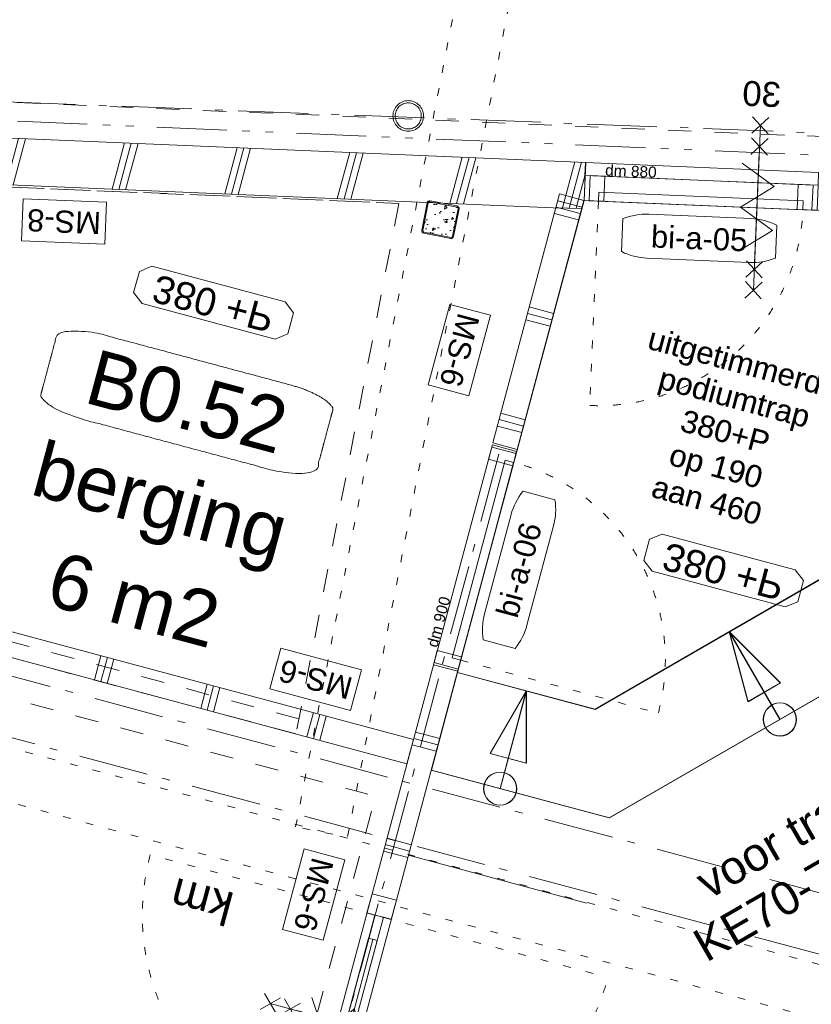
# Model space of a CAD drawing. Header units: millimetres. Extents: x -62314 to 79800, y -34032 to 28340.
# Tile 73 of 85: x 47081 to 50680, y -13817 to -9342. Entities that reach past the tile are written whole.
import ezdxf
from ezdxf.enums import TextEntityAlignment as Align

# ---------------------------------------------------------------- set-up
doc = ezdxf.new("R2010")
doc.units = ezdxf.units.MM
doc.header["$LTSCALE"] = 508
doc.header["$PDMODE"] = 1
doc.header["$PDSIZE"] = -2
for name, pattern in [('Dash Style-1', [0.41664, 0.20828, -0.20836]), ('Dash Style-5', [0.20828000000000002, 0.069425, -0.138855]), ('Dash Style-6', [1.0416400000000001, 0.625, -0.20828, 0.06943000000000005, -0.13893]), ('Dash Style-8', [1.25, 0.625, -0.20828, 0.06943000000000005, -0.13893, 0.06942999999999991, -0.13893])]:
    doc.linetypes.add(name, pattern=pattern)
for name, color, linetype, lineweight in [('(00) tekening-aanzicht', 8, 'Continuous', 0), ('(00) tekening-bovenliggend', 8, 'Dash Style-1', 0), ('(00) tekening-lijn dun', 253, 'Continuous', 0), ('(00) tekening-merk kozijn', 40, 'Continuous', 0), ('(00) tekening-stippel dun', 8, 'Dash Style-1', 0), ('(00) tekening-stramien-algemeen', 7, 'Dash Style-6', 0), ('(00) tekening-verwijzing', 33, 'Fence_Line', 0), ('(00) tekst-algemeen', 8, 'Continuous', 0), ('(00) tekst-klein', 8, 'Continuous', 0), ('(00) tekst-ruimtenummer-algemeen', 8, 'Continuous', 0), ('(00) tekst-ruimtenummer-gradering', 8, 'Continuous', 0), ('(00) tekst-symbool', 8, 'Continuous', 0), ('(02) sloop-demarcatielijn', 5, 'Dash Style-1', 0), ('(04) bouwaanvraag-brandweer-bestaand-WBDBO', 142, 'Dash Style-1', 0), ('(04) bouwaanvraag-brandweer-WBDBO', 142, 'Dash Style-1', 0), ('(22) binnenwanden-X metal stud _', 92, 'Continuous', 0), ('(22) binnenwanden-X metal stud l', 92, 'Continuous', 0), ('(28) hoofddraagconstructie-bovenliggend', 1, 'Dash Style-5', 0), ('(28) hoofddraagconstructie-H staalprofielen', 33, 'Continuous', 0), ('(__) constructies_materialen-q beton', 6, 'Continuous', 0), ('(__) constructies_materialen-Xh2 staalproducten', 1, 'Continuous', 0), ('None', 7, 'Continuous', 0)]:
    doc.layers.add(name, color=color, linetype=linetype, lineweight=lineweight)
doc.styles.add('Arial', font='Arial')
doc.styles.add('Arial Italic (italic)', font='Arial Italic')
doc.styles.add('Helvetica', font='Helvetica')
doc.linetypes.add('Fence_Line', pattern='A,0,[1,Fence_Line.shx,S=0.1968503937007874,R=0,X=0,Y=-0.4419417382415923],-5', length=5)
pattern_1 = [(90, (0, 0), (499.9999999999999, 0), []), (90, (30, 0), (500, 0), []), (90, (60, 0), (500, 0), [])]
pattern_2 = [(0, (0, 0), (3.061515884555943e-14, -499.9999999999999), []), (0, (1.836909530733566e-15, -30), (3.061515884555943e-14, -500), []), (0, (3.673819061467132e-15, -60), (3.061515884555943e-14, -500), [])]

# ---------------------------------------------------------------- blocks, each defined once
blk = doc.blocks.new('00-merk kozijn')
at = {"layer": '(00) tekening-merk kozijn', "color": 2, "lineweight": 0, "transparency": 33554687, "flags": 128}
blk.add_lwpolyline([(233.3333333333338, 50, 0.1053572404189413), (349.3970315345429, 74.73081764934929), (350.0000000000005, 75), (350.0000000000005, 225), (349.3970315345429, 225.2691823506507, 0.1053572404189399), (233.3333333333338, 250), (-233.3333333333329, 250, 0.1053572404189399), (-349.3970315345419, 225.2691823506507), (-349.9999999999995, 225), (-349.9999999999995, 75), (-349.3970315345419, 74.73081764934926, 0.1053572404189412), (-233.3333333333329, 50)], format="xyb", close=True, dxfattribs=at)
at = {"layer": 'None', "color": 2, "linetype": 'Continuous', "lineweight": 0, "transparency": 33554687}
blk.add_point((0, 0), dxfattribs=at)
at = {"layer": '(00) tekening-merk kozijn', "color": 2, "transparency": 33554687, "style": 'Arial'}
blk.add_attdef('MERK', text='', height=100.5967881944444, dxfattribs=at).set_placement((4.547473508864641e-13, 149.8852595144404), align=Align.MIDDLE_CENTER)
blk = doc.blocks.new('bi-a-06 plt')
at = {"layer": '(00) tekening-bovenliggend', "color": 17, "linetype": 'Dash Style-5', "lineweight": 0}
blk.add_line((42, -114.0000000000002), (41.99999999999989, -994.0000000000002), dxfattribs=at)
at = {"layer": '(00) tekening-bovenliggend', "color": 17, "linetype": 'Dash Style-5', "lineweight": 0, "transparency": 33554687}
blk.add_arc((43, -114.0000000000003), 930, 270, 0, dxfattribs=at)
at = {"layer": 'None', "color": 17, "lineweight": 0, "transparency": 33554687, "flags": 128}
for points in [[(-10, -2.273736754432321e-13), (57, -2.273736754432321e-13), (57, -114.0000000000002), (-10, -114.0000000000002)], [(0, -2.273736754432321e-13), (1014, -2.273736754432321e-13), (1014, -114.0000000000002), (0, -114.0000000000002)], [(957, -4.405364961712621e-13), (1024, -4.405364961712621e-13), (1024, -114.0000000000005), (957, -114.0000000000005)], [(42, -74.00000000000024), (972, -74.00000000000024), (972, -114.0000000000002), (42, -114.0000000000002)]]:
    blk.add_lwpolyline(points, close=True, dxfattribs=at)
at = {"layer": '(00) tekening-merk kozijn', "color": 1, "transparency": 33554687}
ref = blk.add_blockref('00-merk kozijn', (507, -114.0000000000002), dxfattribs=dict(at, rotation=180))
ref.add_attrib('MERK', 'bi-a-06', dxfattribs={"color": 2, "transparency": 33554687, "height": 100.5967881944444, "style": 'Arial'}).set_placement((506.9999999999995, -263.8852595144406), align=Align.MIDDLE_CENTER)
at = {"layer": '(00) tekst-klein', "color": 17, "insert": (67, 2.116666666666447), "char_height": 50.29839409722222, "attachment_point": 7, "line_spacing_factor": 0.9633272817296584, "style": 'Arial'}
blk.add_mtext('dm 900', dxfattribs=at)
blk = doc.blocks.new('trap tribune 00 links')
at = {"layer": '(00) tekening-stippel dun', "color": 2, "lineweight": 0, "transparency": 33554687}
for p, q in [((2173.842839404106, -14010.7312764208), (4369.999999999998, -13679.53325417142)), ((2249.999999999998, -13999.24616896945), (4369.999999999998, -13679.53325417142)), ((4369.999999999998, -13679.53325417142), (4369.999999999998, -16135.93960535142)), ((4369.999999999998, -16065.76770038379), (2249.999999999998, -15917.10140403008)), ((4369.999999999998, -16135.93960535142), (2245.103232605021, -15986.92992018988))]:
    blk.add_line(p, q, dxfattribs=at)
blk = doc.blocks.new('trap trappodium hal')
at = {"layer": '(00) tekening-lijn dun', "color": 17, "lineweight": 0, "transparency": 33554687, "flags": 128}
for points in [[(-2281.54992982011, -1299.958050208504), (-2281.54993278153, 291.6487959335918), (-2051.54993278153, 342.9523759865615), (-1821.54993278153, 394.2183908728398), (-1821.549929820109, -1490.496288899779), (-3086.771628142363, -2755.717987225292), (-3925.004609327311, -2755.717971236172), (-3925.004600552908, -2295.717971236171), (-3277.309863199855, -2295.717983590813)], [(-2281.54993278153, 291.6487959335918), (-3925.004604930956, -74.93855576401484), (-3925.004600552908, -2295.717971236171), (-3277.309863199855, -2295.717983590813), (-2281.54992982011, -1299.958050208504)]]:
    blk.add_lwpolyline(points, close=True, dxfattribs=at)
at = {"layer": 'None', "color": 17, "lineweight": 0, "transparency": 33554687}
for p, q in [((-1821.54993278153, -581.7811770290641), (-2281.54993278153, -581.7811770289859)), ((-2454.16078194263, -2123.107138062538), (-2779.429899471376, -1797.83801689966)), ((-3601.157234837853, -2755.717977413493), (-3601.157234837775, -2295.717977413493))]:
    blk.add_line(p, q, dxfattribs=at)
at = {"layer": 'None', "color": 17, "lineweight": 0, "transparency": 33554687, "flags": 128}
for points in [[(-1964.04993278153, -666.8550456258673), (-2281.54993278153, -581.7811770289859), (-1964.04993278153, -496.7073084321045)], [(-2615.079805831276, -2082.500729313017), (-2779.429899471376, -1797.83801689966), (-2494.767187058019, -1962.18811053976)], [(-3686.231103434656, -2613.217977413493), (-3601.157234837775, -2295.717977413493), (-3516.083366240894, -2613.217977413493)]]:
    blk.add_lwpolyline(points, close=True, dxfattribs=at)
at = {"layer": 'None', "color": 17, "lineweight": 0, "transparency": 33554687}
for centre, radius in [((-1821.54993278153, -581.7811770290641), 75.0227516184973), ((-2454.16078194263, -2123.107138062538), 75.0227516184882), ((-3601.157234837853, -2755.717977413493), 75.0227516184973)]:
    blk.add_circle(centre, radius, dxfattribs=at)
at = {"layer": '(00) tekst-algemeen', "color": 17, "transparency": 33554687, "insert": (-3032.533074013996, -1298.412900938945), "char_height": 100.5967881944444, "attachment_point": 8, "line_spacing_factor": 0.9633272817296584, "style": 'Arial'}
blk.add_mtext('uitgetimmerde \\Ppodiumtrap\\P380+P\\Pop 190\\Paan 460', dxfattribs=at)
blk = doc.blocks.new('Group-1')
at = {"layer": 'None', "color": 17, "transparency": 33554687}
for name, p, rotation in [('trap tribune 00 links', (44730.36208934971, 27212.07501441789), 4.01187663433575), ('trap trappodium hal', (54780.89286568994, 14177.76620032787), 0.0089147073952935)]:
    blk.add_blockref(name, p, dxfattribs=dict(at, rotation=rotation))
blk = doc.blocks.new('(00)-1-ruimtenummer-200')
at = {"layer": '(00) tekst-ruimtenummer-algemeen', "color": 17, "lineweight": 0, "transparency": 33554687}
blk.add_open_spline([(433.3333333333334, 617.9722222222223), (491.3889916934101, 617.9722222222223), (591.9443416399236, 600.3272716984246), (650, 569.7653208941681), (650, 420.4166666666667), (650, 271.0680124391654), (591.9443416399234, 240.5060616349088), (491.3889916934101, 222.8611111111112), (-1.387778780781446e-13, 222.8611111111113), (-491.3889916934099, 222.8611111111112), (-591.9443416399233, 240.5060616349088), (-650, 271.0680124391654), (-650, 420.4166666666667), (-650.0000000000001, 569.765320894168), (-591.9443416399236, 600.3272716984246), (-491.3889916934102, 617.9722222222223), (-14.5139145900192, 617.9722222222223), (433.3333333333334, 617.9722222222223)], degree=2, knots=[0, 0, 0, 0.01329560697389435, 0.02659121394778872, 0.03988682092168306, 0.2516619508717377, 0.2649575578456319, 0.2782531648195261, 0.2915487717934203, 0.5033239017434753, 0.5166195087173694, 0.5299151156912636, 0.5432107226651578, 0.7549858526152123, 0.7682814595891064, 0.7815770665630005, 0.7948726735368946, 1, 1, 1], dxfattribs=at)
at = {"layer": 'None', "color": 2, "linetype": 'Continuous', "lineweight": 0}
blk.add_point((0, 0), dxfattribs=at)
at = {"layer": '(00) tekst-ruimtenummer-algemeen', "color": 17, "transparency": 33554687, "style": 'Arial'}
for tag, p in [('nummer', (0, 222.8611111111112)), ('naam', (0, -243.4166666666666)), ('oppervlak', (0, -709.6944444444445))]:
    blk.add_attdef(tag, text='', height=251.4919704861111, dxfattribs=at).set_placement(p, align=Align.BOTTOM_CENTER)
at = {"layer": '(00) tekst-ruimtenummer-gradering', "color": 17, "transparency": 33554687, "style": 'Arial Italic (italic)'}
blk.add_attdef('personen', text='', height=251.4919704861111, dxfattribs=at).set_placement((0, -875.7024739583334), align=Align.TOP_CENTER)
at = {"layer": 'None', "color": 0, "flags": 1}
blk.add_attdef('klasse', (-1353.233506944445, -1667.368880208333), '', height=251.4919704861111, dxfattribs=at)
blk = doc.blocks.new('00 peil_pg_380+P podium')
at = {"layer": 'None', "color": 17, "lineweight": 0, "transparency": 33554687, "flags": 128}
blk.add_lwpolyline([(-313.0681818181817, 83.71875), (-362.4999999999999, 46.21875), (-362.4999999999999, -53.78125000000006), (-313.0681818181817, -91.28125), (313.0681818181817, -91.28125), (362.5000000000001, -53.78125000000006), (362.5000000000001, 46.21875), (313.0681818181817, 83.71875)], close=True, dxfattribs=at)
at = {"layer": 'None', "color": 17, "transparency": 33554687, "insert": (0, 0), "char_height": 125.7459852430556, "attachment_point": 5, "line_spacing_factor": 0.9633272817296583, "style": 'Arial'}
blk.add_mtext('380 +P', dxfattribs=at)
at = {"layer": 'None', "color": 0, "flags": 1}
for tag in ['opmerking', 'peil']:
    blk.add_attdef(tag, (-362.4999999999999, -101.0708333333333), '', height=0.18, dxfattribs=at)
blk = doc.blocks.new('MS 8 - 150mm _ 30min _ 39db')
at = {"layer": '(00) tekst-symbool', "color": 17, "lineweight": 0, "transparency": 33554687, "flags": 128}
blk.add_lwpolyline([(-189.6755642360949, 95.55555555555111), (189.6755642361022, 95.55555555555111), (189.6755642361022, -95.55555555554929), (-189.6755642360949, -95.55555555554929)], close=True, dxfattribs=at)
at = {"layer": '(00) tekst-symbool', "color": 17, "transparency": 33554687, "insert": (0, 0), "char_height": 100.5967881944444, "attachment_point": 5, "line_spacing_factor": 0.8365736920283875, "style": 'Helvetica'}
blk.add_mtext('MS-8', dxfattribs=at)
blk = doc.blocks.new('MS 6 - 150mm _ 30min _ 25db')
at = {"layer": '(00) tekst-symbool', "color": 17, "lineweight": 0, "transparency": 33554687, "flags": 128}
blk.add_lwpolyline([(-189.6755642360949, 95.55555555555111), (189.6755642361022, 95.55555555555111), (189.6755642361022, -95.55555555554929), (-189.6755642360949, -95.55555555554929)], close=True, dxfattribs=at)
at = {"layer": '(00) tekst-symbool', "color": 17, "transparency": 33554687, "insert": (0, 0), "char_height": 100.5967881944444, "attachment_point": 5, "line_spacing_factor": 0.8365736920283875, "style": 'Helvetica'}
blk.add_mtext('MS-6', dxfattribs=at)
blk = doc.blocks.new('Group-40-1')
at = {"layer": 'None', "color": 17, "transparency": 33554687}
for name, p, rotation in [('MS 8 - 150mm _ 30min _ 39db', (48597.30263784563, 13398.50112135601), 192.5700000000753), ('MS 6 - 150mm _ 30min _ 25db', (50484.7967007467, 13298.79440116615), 270.0000000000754), ('MS 6 - 150mm _ 30min _ 25db', (50240.68250845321, 11684.55000075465), 180.0000000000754), ('MS 6 - 150mm _ 30min _ 25db', (50484.7967007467, 10736.88420345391), 270.0000000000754)]:
    blk.add_blockref(name, p, dxfattribs=dict(at, rotation=rotation))
blk = doc.blocks.new('kolom rond 139x10')
at = {"layer": '(28) hoofddraagconstructie-H staalprofielen', "color": 1, "lineweight": 0, "transparency": 33554687, "flags": 128}
for points in [[(-69.5, 3.64223445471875e-12), (-69.16533850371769, 6.812191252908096), (-68.16457698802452, 13.55877738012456), (-66.50735333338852, 20.17478506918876), (-64.20962750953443, 26.59649854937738), (-61.29352787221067, 32.76207320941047), (-57.78713805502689, 38.612131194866), (-53.72422650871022, 44.090333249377), (-49.14392129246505, 49.1439212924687), (-44.09033324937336, 53.72422650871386), (-38.61213119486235, 57.78713805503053), (-32.76207320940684, 61.29352787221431), (-26.59649854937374, 64.20962750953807), (-20.17478506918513, 66.50735333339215), (-13.55877738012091, 68.16457698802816), (-6.812191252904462, 69.16533850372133), (0, 69.50000000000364), (6.812191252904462, 69.16533850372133), (13.55877738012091, 68.16457698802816), (20.17478506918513, 66.50735333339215), (26.59649854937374, 64.20962750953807), (32.76207320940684, 61.29352787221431), (38.61213119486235, 57.78713805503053), (44.09033324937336, 53.72422650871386), (49.14392129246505, 49.1439212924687), (53.72422650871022, 44.090333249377), (57.78713805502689, 38.612131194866), (61.29352787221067, 32.76207320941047), (64.20962750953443, 26.59649854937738), (66.50735333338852, 20.17478506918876), (68.16457698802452, 13.55877738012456), (69.16533850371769, 6.812191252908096), (69.5, 3.64223445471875e-12), (69.16533850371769, -6.81219125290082), (68.16457698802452, -13.55877738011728), (66.50735333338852, -20.17478506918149), (64.20962750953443, -26.59649854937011), (61.29352787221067, -32.76207320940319), (57.78713805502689, -38.61213119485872), (53.72422650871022, -44.09033324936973), (49.14392129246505, -49.14392129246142), (44.09033324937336, -53.72422650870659), (38.61213119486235, -57.78713805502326), (32.76207320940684, -61.29352787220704), (26.59649854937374, -64.20962750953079), (20.17478506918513, -66.50735333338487), (13.55877738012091, -68.16457698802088), (6.812191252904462, -69.16533850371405), (0, -69.49999999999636), (-6.812191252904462, -69.16533850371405), (-13.55877738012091, -68.16457698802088), (-20.17478506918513, -66.50735333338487), (-26.59649854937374, -64.20962750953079), (-32.76207320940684, -61.29352787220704), (-38.61213119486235, -57.78713805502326), (-44.09033324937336, -53.72422650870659), (-49.14392129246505, -49.14392129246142), (-53.72422650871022, -44.09033324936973), (-57.78713805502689, -38.61213119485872), (-61.29352787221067, -32.76207320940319), (-64.20962750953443, -26.59649854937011), (-66.50735333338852, -20.17478506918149), (-68.16457698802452, -13.55877738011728), (-69.16533850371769, -6.81219125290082)], [(-59.5, 3.641622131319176e-12), (-59.21349123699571, 5.83201984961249), (-58.35672418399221, 11.60787415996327), (-56.93794997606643, 17.27193829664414), (-54.97083218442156, 22.76966422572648), (-52.47431522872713, 28.04810584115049), (-49.47244193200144, 33.05642886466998), (-45.99412197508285, 37.74640040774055), (-42.07285348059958, 42.07285348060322), (-37.74640040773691, 45.99412197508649), (-33.05642886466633, 49.47244193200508), (-28.04810584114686, 52.47431522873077), (-22.76966422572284, 54.9708321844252), (-17.27193829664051, 56.93794997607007), (-11.60787415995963, 58.35672418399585), (-5.832019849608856, 59.21349123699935), (0, 59.50000000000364), (5.832019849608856, 59.21349123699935), (11.60787415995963, 58.35672418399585), (17.27193829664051, 56.93794997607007), (22.76966422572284, 54.9708321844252), (28.04810584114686, 52.47431522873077), (33.05642886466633, 49.47244193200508), (37.74640040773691, 45.99412197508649), (42.07285348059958, 42.07285348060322), (45.99412197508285, 37.74640040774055), (49.47244193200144, 33.05642886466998), (52.47431522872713, 28.04810584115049), (54.97083218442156, 22.76966422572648), (56.93794997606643, 17.27193829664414), (58.35672418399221, 11.60787415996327), (59.21349123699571, 5.83201984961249), (59.5, 3.641622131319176e-12), (59.21349123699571, -5.832019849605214), (58.35672418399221, -11.607874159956), (56.93794997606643, -17.27193829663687), (54.97083218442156, -22.76966422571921), (52.47431522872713, -28.04810584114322), (49.47244193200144, -33.0564288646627), (45.99412197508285, -37.74640040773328), (42.07285348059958, -42.07285348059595), (37.74640040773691, -45.99412197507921), (33.05642886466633, -49.47244193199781), (28.04810584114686, -52.47431522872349), (22.76966422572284, -54.97083218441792), (17.27193829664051, -56.93794997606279), (11.60787415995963, -58.35672418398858), (5.832019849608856, -59.21349123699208), (0, -59.49999999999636), (-5.832019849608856, -59.21349123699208), (-11.60787415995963, -58.35672418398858), (-17.27193829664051, -56.93794997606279), (-22.76966422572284, -54.97083218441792), (-28.04810584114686, -52.47431522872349), (-33.05642886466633, -49.47244193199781), (-37.74640040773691, -45.99412197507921), (-42.07285348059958, -42.07285348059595), (-45.99412197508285, -37.74640040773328), (-49.47244193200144, -33.0564288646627), (-52.47431522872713, -28.04810584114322), (-54.97083218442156, -22.76966422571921), (-56.93794997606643, -17.27193829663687), (-58.35672418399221, -11.607874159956), (-59.21349123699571, -5.832019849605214)]]:
    blk.add_lwpolyline(points, close=True, dxfattribs=at)
blk = doc.blocks.new('kolom 150x150x8-staal-beton')
at = {"layer": '(__) constructies_materialen-q beton', "linetype": 'Continuous', "lineweight": 0, "transparency": 33554687}
h = blk.add_hatch(dxfattribs=at)
h.set_pattern_fill('(__)q beton gewapend fijn 1_5', color=253, style=0, pattern_type=2)
h.set_pattern_definition([(95, (0, 0), (77.05205769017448, 64.65435867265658), [10.4775, -115.2525])])
edge = h.paths.add_edge_path()
edge.add_line((-69.0185025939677, 63.74999999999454), (-69.0185025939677, -63.74999999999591))
edge.add_arc((-62.55130420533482, -63.80781110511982), 6.467456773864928, 179.4878394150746, 269.4785151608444)
edge.add_line((-62.61016777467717, -70.27499999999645), (62.61016777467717, -70.27499999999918))
edge.add_arc((62.5513042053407, -63.80781110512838), 6.467456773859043, 270.521484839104, 360.5121605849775)
edge.add_line((69.01850259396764, -63.74999999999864), (69.01850259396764, 63.74999999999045))
edge.add_arc((62.55130420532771, 63.8078111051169), 6.467456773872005, 359.4878394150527, 449.4785151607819)
edge.add_line((62.61016777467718, 70.27500000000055), (-62.61016777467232, 70.27500000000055))
edge.add_arc((-62.55130420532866, 63.80781110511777), 6.467456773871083, 90.52148483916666, 180.5121605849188)
edge.add_line((-69.0185025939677, 63.74999999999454), (-69.0185025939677, 63.74999999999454))
h = blk.add_hatch(dxfattribs=at)
h.set_pattern_fill('(__)q beton gewapend fijn 1_5-1', color=8, style=0, pattern_type=2)
h.set_pattern_definition([(40.00000000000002, (0, 0), (-88.00983895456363, 60.59735359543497), [8.382000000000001, -92.202]), (145.451, (6.420980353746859, 5.387844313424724), (-10.95718694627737, 125.2516302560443), [8.9045, -97.9495]), (91.1842, (-19.75656346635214, 19.75656346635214), (121.7756337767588, 89.07437708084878), [15.71625, -172.87875]), (141.6356, (-9.608612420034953, 27.17943104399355), (-3.897379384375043, 188.5545378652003), [13.35675, -146.92425]), (36.18400000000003, (-19.75656346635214, 19.75656346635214), (-3.897064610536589, 188.5545119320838), [12.573, -138.303]), (66, (-4.939140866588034, 24.69570433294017), (98.73630320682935, 19.19239741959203), [10.4775, -115.2525]), (11.00000000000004, (-4.939140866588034, 24.69570433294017), (-47.59695958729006, 95.66765625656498), [8.382000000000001, -92.202]), (116.4514, (3.28884556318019, 26.29505259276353), (51.13902178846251, 114.8600508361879), [8.9045, -97.9495]), (82.50000000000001, (0, 0), (-31.68300798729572, 34.08537752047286), [0.011, -277.22365]), (82.50000000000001, (302.014526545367, 2294.028082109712), (-31.68300798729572, 34.08537752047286), [0.011, -277.22365]), (82.50000000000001, (302.0509955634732, 2294.30509180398), (-31.68300798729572, 34.08537752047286), [0.011, -277.22365]), (82.50000000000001, (612.4023396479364, 4651.657590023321), (-31.68300798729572, 34.08537752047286), [0.011, -277.22365]), (82.50000000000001, (612.4388086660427, 4651.934599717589), (-31.68300798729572, 34.08537752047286), [0.011, -277.22365]), (52.5, (0, 0), (-12.97435002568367, 64.94785015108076), [0.011, -177.61755]), (52.5, (825.3347358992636, 1075.597168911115), (-12.97435002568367, 64.94785015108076), [0.011, -177.61755]), (52.5, (825.5048238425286, 1075.818831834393), (-12.97435002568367, 64.94785015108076), [0.011, -177.61755]), (52.5, (2201.669364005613, 2869.271377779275), (-12.97435002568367, 64.94785015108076), [0.011, -177.61755]), (52.5, (2201.839451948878, 2869.493040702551), (-12.97435002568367, 64.94785015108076), [0.011, -177.61755]), (12.5, (-22.02856826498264, -22.02856826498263), (54.9603246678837, 50.50440757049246), [0.011, -288.4695]), (12.5, (844.311515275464, 170.034404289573), (54.9603246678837, 50.50440757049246), [0.011, -288.4695]), (12.5, (844.5842923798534, 170.0948775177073), (54.9603246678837, 50.50440757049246), [0.011, -288.4695]), (12.5, (3546.987065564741, 769.2031486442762), (54.9603246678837, 50.50440757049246), [0.011, -288.4695]), (12.5, (3547.259842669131, 769.2636218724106), (54.9603246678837, 50.50440757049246), [0.011, -288.4695]), (2.499999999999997, (-31.90684999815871, -31.90684999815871), (47.72014743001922, 67.4973160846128), [0.011, -220.4356]), (2.499999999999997, (1120.498170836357, 18.40823982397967), (47.72014743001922, 67.4973160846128), [0.011, -220.4356]), (2.499999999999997, (1120.777304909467, 18.42042708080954), (47.72014743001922, 67.4973160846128), [0.011, -220.4356]), (2.499999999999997, (2957.367852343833, 98.60770211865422), (47.72014743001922, 67.4973160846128), [0.011, -220.4356]), (2.499999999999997, (2957.646986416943, 98.61988937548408), (47.72014743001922, 67.4973160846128), [0.011, -220.4356])])
edge = h.paths.add_edge_path()
edge.add_line((-69.0185025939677, 63.74999999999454), (-69.0185025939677, -63.74999999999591))
edge.add_arc((-62.55130420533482, -63.80781110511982), 6.467456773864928, 179.4878394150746, 269.4785151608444)
edge.add_line((-62.61016777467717, -70.27499999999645), (62.61016777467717, -70.27499999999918))
edge.add_arc((62.5513042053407, -63.80781110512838), 6.467456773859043, 270.521484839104, 360.5121605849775)
edge.add_line((69.01850259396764, -63.74999999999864), (69.01850259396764, 63.74999999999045))
edge.add_arc((62.55130420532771, 63.8078111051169), 6.467456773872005, 359.4878394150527, 449.4785151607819)
edge.add_line((62.61016777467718, 70.27500000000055), (-62.61016777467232, 70.27500000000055))
edge.add_arc((-62.55130420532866, 63.80781110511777), 6.467456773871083, 90.52148483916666, 180.5121605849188)
edge.add_line((-69.0185025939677, 63.74999999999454), (-69.0185025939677, 63.74999999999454))
at = {"layer": '(__) constructies_materialen-q beton', "color": 5, "lineweight": 0, "transparency": 33554687, "flags": 128}
blk.add_lwpolyline([(-69.0185025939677, 63.74999999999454), (-69.0185025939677, -63.74999999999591, 0.4141658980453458), (-62.61016777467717, -70.27499999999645), (62.61016777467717, -70.27499999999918, 0.4141658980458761), (69.01850259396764, -63.74999999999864), (69.01850259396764, 63.74999999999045, 0.4141658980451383), (62.61016777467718, 70.27500000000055), (-62.61016777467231, 70.27500000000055, 0.4141658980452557), (-69.0185025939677, 63.74999999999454)], format="xyb", close=True, dxfattribs=at)
at = {"layer": '(__) constructies_materialen-Xh2 staalproducten', "color": 3, "lineweight": 0, "transparency": 33554687, "flags": 128}
for points in [[(62.61016777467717, 75.00000000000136), (-62.61016777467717, 75.00000000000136, 0.4141658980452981), (-73.65902091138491, 63.74999999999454), (-73.65902091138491, -63.74999999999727, 0.4141658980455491), (-62.61016777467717, -74.99999999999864), (62.61016777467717, -74.99999999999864, 0.4141658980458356), (73.65902091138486, -63.74999999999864), (73.65902091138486, 63.74999999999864, 0.4141658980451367), (62.61016777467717, 75.00000000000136)], [(-69.0185025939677, 63.74999999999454, -0.4141658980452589), (-62.6101677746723, 70.27500000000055), (62.61016777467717, 70.27500000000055, -0.4141658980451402), (69.01850259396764, 63.74999999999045), (69.01850259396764, -63.74999999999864, -0.4141658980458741), (62.61016777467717, -70.27499999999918), (-62.61016777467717, -70.27499999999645, -0.4141658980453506), (-69.0185025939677, -63.74999999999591)]]:
    blk.add_lwpolyline(points, format="xyb", close=True, dxfattribs=at)
at = {"layer": 'None', "color": 2, "linetype": 'Continuous', "lineweight": 0, "transparency": 33554687}
blk.add_point((0, 0), dxfattribs=at)
blk = doc.blocks.new('Group-88-1')
at = {"layer": 'None', "color": 17, "transparency": 33554687}
for name, p, rotation in [('kolom rond 139x10', (2504.382256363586, 14266.94506518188), 15.00000002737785), ('kolom 150x150x8-staal-beton', (2767.757213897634, 13849.74925486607), 4.011876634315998)]:
    blk.add_blockref(name, p, dxfattribs=dict(at, rotation=rotation))
blk = doc.blocks.new('blok b-v0-gevel_constructie')
at = {"layer": '(28) hoofddraagconstructie-bovenliggend', "color": 2, "lineweight": 0, "transparency": 33554687, "flags": 128}
for points in [[(2846.458562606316, 11012.40319252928), (1624.681212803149, 28432.7403689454), (1864.093109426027, 28449.53154982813), (3085.870459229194, 11029.19437341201)], [(-122.4936799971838, 11024.49295162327), (6721.47530769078, 11024.49295162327), (6721.47530769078, 10784.49295162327), (-122.4936799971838, 10784.49295162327)]]:
    blk.add_lwpolyline(points, close=True, dxfattribs=at)
at = {"layer": 'None', "color": 17, "transparency": 33554687}
blk.add_blockref('Group-88-1', (0, 0), dxfattribs=at)
blk = doc.blocks.new('Group-41-1')
at = {"layer": '(04) bouwaanvraag-brandweer-WBDBO', "color": 1, "lineweight": 0, "transparency": 33554687}
for p, q in [((-37.5, -412.5000000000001), (37.5, -337.5000000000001)), ((-37.5, -337.5000000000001), (37.5, -412.5000000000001))]:
    blk.add_line(p, q, dxfattribs=at)
blk = doc.blocks.new('Group-42-1')
at = {"layer": '(04) bouwaanvraag-brandweer-WBDBO', "color": 1, "lineweight": 0, "transparency": 33554687}
for p, q in [((-37.5, 412.4999999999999), (37.5, 337.4999999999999)), ((-37.5, 337.4999999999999), (37.5, 412.4999999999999))]:
    blk.add_line(p, q, dxfattribs=at)
blk = doc.blocks.new('Group-43-1')
at = {"layer": '(04) bouwaanvraag-brandweer-WBDBO', "color": 1, "linetype": 'Continuous', "lineweight": 0, "transparency": 33554687}
for p, q in [((75.00000199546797, 200), (-74.99999800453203, 99.99999999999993)), ((75.00000199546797, -7.389644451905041e-14), (-74.99999800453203, 99.99999999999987)), ((75.00000199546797, -7.389644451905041e-14), (-74.99999800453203, -100)), ((-74.99999800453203, -100), (75.00000199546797, -200))]:
    blk.add_line(p, q, dxfattribs=at)
blk = doc.blocks.new('brand-zs deur')
at = {"layer": '(04) bouwaanvraag-brandweer-WBDBO', "color": 1, "linetype": 'Continuous', "lineweight": 0, "transparency": 33554687}
blk.add_line((0, -250), (0, 250), dxfattribs=at)
at = {"layer": 'None', "color": 2, "linetype": 'Continuous', "lineweight": 0, "transparency": 33554687}
blk.add_point((0, 0), dxfattribs=at)
at = {"layer": '(04) bouwaanvraag-brandweer-WBDBO', "color": 1, "transparency": 33554687}
blk.add_blockref('Group-43-1', (0, 0), dxfattribs=at)
blk = doc.blocks.new('Group-44-1')
at = {"layer": '(04) bouwaanvraag-brandweer-WBDBO', "color": 1, "lineweight": 0, "transparency": 33554687}
for p, q in [((-37.5, 241.0580729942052), (37.5, 316.0580729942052)), ((-37.5, 316.0580729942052), (37.5, 241.0580729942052))]:
    blk.add_line(p, q, dxfattribs=at)
blk = doc.blocks.new('Group-45-1')
at = {"layer": '(04) bouwaanvraag-brandweer-WBDBO', "color": 1, "lineweight": 0, "transparency": 33554687}
for p, q in [((-37.5, -242.8656645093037), (37.5, -317.8656645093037)), ((-37.5, -317.8656645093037), (37.5, -242.8656645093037))]:
    blk.add_line(p, q, dxfattribs=at)
blk = doc.blocks.new('brand-rw 30 + zelfs')
at = {"layer": '(04) bouwaanvraag-brandweer-WBDBO', "color": 1, "linetype": 'Continuous', "lineweight": 0, "transparency": 33554687}
blk.add_line((0, -374.9999999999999), (0, 374.9999999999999), dxfattribs=at)
at = {"layer": 'None', "color": 2, "linetype": 'Continuous', "lineweight": 0, "transparency": 33554687}
blk.add_point((0, 0), dxfattribs=at)
at = {"layer": '(04) bouwaanvraag-brandweer-WBDBO', "color": 1, "transparency": 33554687}
for name in ['Group-42-1', 'Group-44-1', 'Group-45-1', 'Group-41-1']:
    blk.add_blockref(name, (0, 0), dxfattribs=at)
at = {"layer": 'None', "color": 17, "transparency": 33554687}
blk.add_blockref('brand-zs deur', (0, 0), dxfattribs=at)
at = {"layer": '(04) bouwaanvraag-brandweer-WBDBO', "color": 1, "transparency": 33554687, "insert": (0, 459.4875), "char_height": 113.17138671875, "attachment_point": 8, "line_spacing_factor": 0.9633272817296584, "style": 'Arial'}
blk.add_mtext('30', dxfattribs=at)
blk = doc.blocks.new('bi-a-05 plt')
at = {"layer": '(00) tekening-bovenliggend', "color": 17, "linetype": 'Dash Style-5', "lineweight": 0}
blk.add_line((42, -114.0000000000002), (41.99999999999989, -994.0000000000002), dxfattribs=at)
at = {"layer": '(00) tekening-bovenliggend', "color": 17, "linetype": 'Dash Style-5', "lineweight": 0, "transparency": 33554687}
blk.add_arc((43, -114.0000000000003), 930, 270, 0, dxfattribs=at)
at = {"layer": 'None', "color": 17, "lineweight": 0, "transparency": 33554687, "flags": 128}
for points in [[(-23, -2.273736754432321e-13), (67, -2.273736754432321e-13), (67, -114.0000000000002), (-23, -114.0000000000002)], [(0, -2.273736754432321e-13), (1014, -2.273736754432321e-13), (1014, -114.0000000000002), (0, -114.0000000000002)], [(947, -4.263256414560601e-13), (1037, -4.263256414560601e-13), (1037, -114.0000000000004), (947, -114.0000000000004)], [(42, -74.00000000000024), (972, -74.00000000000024), (972, -114.0000000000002), (42, -114.0000000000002)]]:
    blk.add_lwpolyline(points, close=True, dxfattribs=at)
at = {"layer": '(00) tekening-merk kozijn', "color": 1, "transparency": 33554687}
ref = blk.add_blockref('00-merk kozijn', (507, -114.0000000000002), dxfattribs=dict(at, rotation=180))
ref.add_attrib('MERK', 'bi-a-05', dxfattribs={"color": 2, "transparency": 33554687, "height": 100.5967881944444, "style": 'Arial'}).set_placement((506.9999999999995, -263.8852595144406), align=Align.MIDDLE_CENTER)
at = {"layer": '(00) tekst-klein', "color": 17, "insert": (67, 2.116666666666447), "char_height": 50.29839409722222, "attachment_point": 7, "line_spacing_factor": 0.9633272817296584, "style": 'Arial'}
blk.add_mtext('dm 880', dxfattribs=at)
blk = doc.blocks.new('kleefmagneet plg')
at = {"layer": 'None', "color": 17, "transparency": 33554687, "insert": (-280, 81.04518229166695), "char_height": 150.895182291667, "width": 335.8913463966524, "attachment_point": 1, "line_spacing_factor": 0.9633272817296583, "style": 'Arial'}
blk.add_mtext('km', dxfattribs=at)
blk = doc.blocks.new('bi-b-02 plt')
at = {"layer": '(00) tekening-bovenliggend', "color": 17, "linetype": 'Dash Style-5', "lineweight": 0, "transparency": 33554687}
for p, q in [((90, -37.00000000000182), (90, 1020.000000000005)), ((2204.000000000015, -37.00000000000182), (2204.000000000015, 1020.000000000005)), ((90, -77.00000000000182), (90, -1134.000000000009)), ((2204.000000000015, -77.00000000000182), (2204.000000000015, -1134.000000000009))]:
    blk.add_line(p, q, dxfattribs=at)
for centre, start, end in [((90.00000000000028, -37.00000000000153), 359.9999999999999, 90), ((2204.000000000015, -37.00000000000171), 90, 180), ((90.00000000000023, -77.0000000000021), 270, 5.684341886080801e-14), ((2204.000000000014, -77.00000000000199), 180, 270)]:
    blk.add_arc(centre, 1057.000000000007, start, end, dxfattribs=at)
at = {"layer": 'None', "color": 17, "lineweight": 0, "transparency": 33554687}
for p, q in [((1014.500000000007, -57.00000000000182), (199.5000000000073, -57.00000000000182)), ((1279.500000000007, -57.00000000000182), (2094.500000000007, -57.00000000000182))]:
    blk.add_line(p, q, dxfattribs=at)
at = {"layer": 'None', "color": 17, "lineweight": 0, "transparency": 33554687, "flags": 128}
for points in [[(7.275957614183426e-12, 0), (2294.000000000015, 0), (2294.000000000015, -114.0000000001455), (7.275957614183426e-12, -114.0000000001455)], [(0, 0), (90, 0), (90, -114.0000000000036), (0, -114.0000000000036)], [(2204.000000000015, 0), (2294.000000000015, 0), (2294.000000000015, -114.0000000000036), (2204.000000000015, -114.0000000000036)], [(90, -37.00000000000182), (1147.000000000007, -37.00000000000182), (1147.000000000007, -77.00000000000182), (90, -77.00000000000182)], [(199.5000000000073, -37.00000000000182), (1014.500000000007, -37.00000000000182), (1014.500000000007, -77.00000000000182), (199.5000000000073, -77.00000000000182)], [(1147.000000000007, -37.00000000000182), (2204.000000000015, -37.00000000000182), (2204.000000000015, -77.00000000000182), (1147.000000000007, -77.00000000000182)], [(1279.500000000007, -37.00000000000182), (2094.500000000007, -37.00000000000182), (2094.500000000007, -77.00000000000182), (1279.500000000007, -77.00000000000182)]]:
    blk.add_lwpolyline(points, close=True, dxfattribs=at)
at = {"layer": '(00) tekening-merk kozijn', "color": 1, "transparency": 33554687}
ref = blk.add_blockref('00-merk kozijn', (1147.000000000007, -114.0000000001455), dxfattribs=dict(at, rotation=180))
ref.add_attrib('MERK', 'bi-b-02', dxfattribs={"color": 2, "transparency": 33554687, "height": 100.5967881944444, "style": 'Arial'}).set_placement((1147.000000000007, -263.8852595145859), align=Align.MIDDLE_CENTER)
at = {"layer": 'None', "color": 17, "transparency": 33554687, "rotation": 270}
for p in [(228.782140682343, -992.7043268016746), (2065.217859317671, -992.7043268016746)]:
    blk.add_blockref('kleefmagneet plg', p, dxfattribs=at)
blk = doc.blocks.new('blok B 00')
at = {"layer": '(22) binnenwanden-X metal stud _', "linetype": 'Continuous', "lineweight": 0, "transparency": 33554687}
h = blk.add_hatch(dxfattribs=at)
h.set_pattern_fill('(__) metal stud-_ 1_100-1', color=253, style=0, pattern_type=2)
h.set_pattern_definition(pattern_2)
h.paths.add_polyline_path([(50741.01131857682, 12931.12137883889), (50855.01115560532, 12931.1213788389), (50855.0111556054, 14102.46494077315), (50741.01131857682, 14102.46494077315)])
h = blk.add_hatch(dxfattribs=at)
h.set_pattern_fill('(__) metal stud-_ 1_100-1', color=253, style=0, pattern_type=2)
h.set_pattern_definition(pattern_2)
h.paths.add_polyline_path([(50855.0111556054, 11897.1213788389), (50741.01131857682, 11897.1213788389), (50741.01131857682, 10809.05471333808), (50855.0111556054, 10809.05471333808)])
at = {"layer": '(22) binnenwanden-X metal stud l', "linetype": 'Continuous', "lineweight": 0, "transparency": 33554687}
h = blk.add_hatch(dxfattribs=at)
h.set_pattern_fill('(__) metal stud-_ 1_100', color=8, style=0, pattern_type=2)
h.set_pattern_definition(pattern_1)
h.paths.add_polyline_path([(45809.02178027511, 13174.02977880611), (45789.04747522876, 13458.8272738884), (45571.43075594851, 13410.09188277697), (45322.93096741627, 13239.76298157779), (45350.91626888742, 12840.74315387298), (45375.41735198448, 12838.9234611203), (50728.30912625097, 14034.25082919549), (50855.99738166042, 14065.34312501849), (50856.10028798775, 14102.56756606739), (50818.40373995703, 14271.37732036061), (46034.62330120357, 13204.31183038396), (45947.42476137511, 13184.8614074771)])
h = blk.add_hatch(dxfattribs=at)
h.set_pattern_fill('(__) metal stud-_ 1_100', color=8, style=0, pattern_type=2)
h.set_pattern_definition(pattern_1)
h.paths.add_polyline_path([(48088.46148552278, 11535.40705230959), (50741.01131857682, 11535.40705230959), (50741.01131857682, 11421.39468570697), (48088.46148552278, 11421.39468570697)])
at = {"layer": '(00) tekening-aanzicht', "color": 17, "lineweight": 0, "transparency": 33554687}
blk.add_line((50855.01114824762, 11020.781299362), (51693.24412943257, 11020.78128337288), dxfattribs=at)
at = {"layer": '(04) bouwaanvraag-brandweer-bestaand-WBDBO', "color": 6, "lineweight": 0, "transparency": 33554687, "flags": 128}
blk.add_lwpolyline([(45885.2398479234, -1299.055515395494), (46720.00343507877, 146.7974298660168), (46720.00343507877, 8620.644394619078), (50641.01131857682, 8620.644394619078), (50641.01131857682, 11241.42200123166), (48160.56009705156, 11241.42200123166), (47980.4545534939, 13805.17779702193), (52571.7378417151, 14829.30505668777), (51852.03783365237, 25090.92662645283), (47202.56764390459, 23835.31052130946), (46930.9057250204, 27708.71857368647)], dxfattribs=at)
at = {"layer": '(22) binnenwanden-X metal stud _', "color": 7, "lineweight": 0, "transparency": 33554687, "flags": 128}
for points in [[(50741.01131857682, 12931.12137883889), (50855.01115560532, 12931.1213788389), (50855.0111556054, 14102.46494077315), (50741.01131857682, 14102.46494077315)], [(50855.0111556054, 11897.1213788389), (50741.01131857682, 11897.1213788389), (50741.01131857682, 10809.05471333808), (50855.0111556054, 10809.05471333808)]]:
    blk.add_lwpolyline(points, close=True, dxfattribs=at)
at = {"layer": '(22) binnenwanden-X metal stud l', "color": 7, "lineweight": 0, "transparency": 33554687, "flags": 128}
blk.add_lwpolyline([(45809.02178027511, 13174.02977880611), (45789.04747522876, 13458.8272738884), (45571.43075594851, 13410.09188277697), (45322.93096741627, 13239.76298157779), (45350.91626888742, 12840.74315387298), (45375.41735198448, 12838.9234611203), (50728.30912625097, 14034.25082919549), (50855.99738166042, 14065.34312501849), (50856.10028798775, 14102.56756606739), (50818.40373995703, 14271.37732036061), (46034.62330120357, 13204.31183038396), (45947.42476137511, 13184.8614074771)], dxfattribs=at)
blk.add_lwpolyline([(48088.46148552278, 11535.40705230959), (50741.01131857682, 11535.40705230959), (50741.01131857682, 11421.39468570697), (48088.46148552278, 11421.39468570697)], close=True, dxfattribs=at)
at = {"layer": 'None', "color": 17, "lineweight": 0, "transparency": 33554687, "flags": 128}
blk.add_lwpolyline([(50817.42265524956, 14270.97862096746), (51853.03244466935, 14501.98075024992), (51865.80215289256, 14444.732642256), (50830.19236347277, 14213.73051297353)], close=True, dxfattribs=at)
at = {"layer": 'None', "color": 17, "transparency": 33554687}
for name, p in [('blok b-v0-gevel_constructie', (47480.01000814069, -0.01789143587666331)), ('Group-1', (0, 0)), ('Group-40-1', (0, 0)), ('trap trappodium hal', (54780.01576053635, 14177.40349653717))]:
    blk.add_blockref(name, p, dxfattribs=at)
at = {"layer": 'None', "color": 17, "transparency": 33554687, "xscale": -1}
for name, p, rotation in [('brand-rw 30 + zelfs', (51623.64200572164, 14273.89953071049), 12.57448964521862), ('00 peil_pg_380+P podium', (49349.07055053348, 13214.11955662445), 180), ('00 peil_pg_380+P podium', (51904.01677743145, 12638.19933380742), 180), ('brand-rw 30 + zelfs', (50798.01021992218, 10207.64435228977), 270)]:
    blk.add_blockref(name, p, dxfattribs=dict(at, rotation=rotation))
at = {"layer": 'None', "color": 17, "transparency": 33554687}
for name, p, rotation in [('bi-a-05 plt', (50853.72268933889, 14218.84029298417), 12.578), ('bi-a-06 plt', (50741.0111556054, 11897.12137883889), 90), ('bi-b-02 plt', (50855.0144415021, 10809.05471333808), 270)]:
    blk.add_blockref(name, p, dxfattribs=dict(at, rotation=rotation))
ref = blk.add_blockref('(00)-1-ruimtenummer-200', (49349.07055053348, 12329.08830662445), dxfattribs=at)
ref.add_attrib('nummer', 'B0.52', dxfattribs={"layer": '(00) tekst-ruimtenummer-algemeen', "color": 17, "transparency": 33554687, "height": 251.4919704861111, "style": 'Arial'}).set_placement((49349.07055053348, 12551.94941773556), align=Align.BOTTOM_CENTER)
ref.add_attrib('naam', 'berging', dxfattribs={"layer": '(00) tekst-ruimtenummer-algemeen', "color": 17, "transparency": 33554687, "height": 251.4919704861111, "style": 'Arial'}).set_placement((49349.07055053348, 12085.67163995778), align=Align.BOTTOM_CENTER)
ref.add_attrib('oppervlak', '6 m2', dxfattribs={"layer": '(00) tekst-ruimtenummer-algemeen', "color": 17, "transparency": 33554687, "height": 251.4919704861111, "style": 'Arial'}).set_placement((49349.07055053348, 11619.39386218), align=Align.BOTTOM_CENTER)
at = {"layer": '(00) tekening-verwijzing', "color": 3, "insert": (52669.59922678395, 11555.2990105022), "char_height": 150.8951822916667, "attachment_point": 5, "rotation": 45.00000000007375, "line_spacing_factor": 0.9633272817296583, "style": 'Arial'}
blk.add_mtext('voor trap zie \\PKE70-7-43 TR3', dxfattribs=at)
blk = doc.blocks.new('Group-195-1')
at = {"layer": '(00) tekening-stramien-algemeen', "color": 2, "lineweight": 0, "transparency": 33554687}
for p, q in [((71038.02572712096, 270.0000000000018), (-1884.519525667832, 269.9999999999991)), ((71038.02572712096, 1.818989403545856e-12), (-1884.519525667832, -9.094947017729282e-13))]:
    blk.add_line(p, q, dxfattribs=at)
blk = doc.blocks.new('Stramien blok B')
at = {"layer": '(00) tekening-stramien-algemeen', "color": 2, "lineweight": 0, "transparency": 33554687}
blk.add_line((50510.00186100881, 1818.879907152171), (50510.00299035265, -14997.5703125), dxfattribs=at)
at = {"layer": 'None', "color": 17, "transparency": 33554687}
blk.add_blockref('Group-195-1', (0, 0), dxfattribs=at)

msp = doc.modelspace()

# ---------------------------------------------------------------- linework, layer by layer
at = {"layer": '(00) tekening-stramien-algemeen', "color": 2, "lineweight": 0, "transparency": 33554687}
msp.add_line((43316.27849743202, -9573.44189477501), (52305.31766776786, -9917.245707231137), dxfattribs=at)
at = {"layer": '(02) sloop-demarcatielijn', "color": 6, "linetype": 'Dash Style-8', "lineweight": 0, "transparency": 33554687, "flags": 128}
msp.add_lwpolyline([(65697.0053969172, 3895.029275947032), (50131.65835888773, 3895.029275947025), (48241.29886026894, -1429.590079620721), (48109.42050111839, -1923.609192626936), (52835.99795412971, -3603.336856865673), (51594.85202915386, -9995.552999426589), (46189.70575055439, -9765.73710954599), (46039.20327001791, -10377.26714451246), (41810.26292746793, -25856.03666355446)], dxfattribs=at)

# ---------------------------------------------------------------- block references
at = {"layer": 'None', "color": 17, "transparency": 33554687}
for name, p, rotation in [('Stramien blok B', (0, 0), 344.9999645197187), ('blok B 00', (-3125.943378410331, -10622.92537699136), 344.9999999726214)]:
    msp.add_blockref(name, p, dxfattribs=dict(at, rotation=rotation))

doc.saveas('drawing.dxf')
